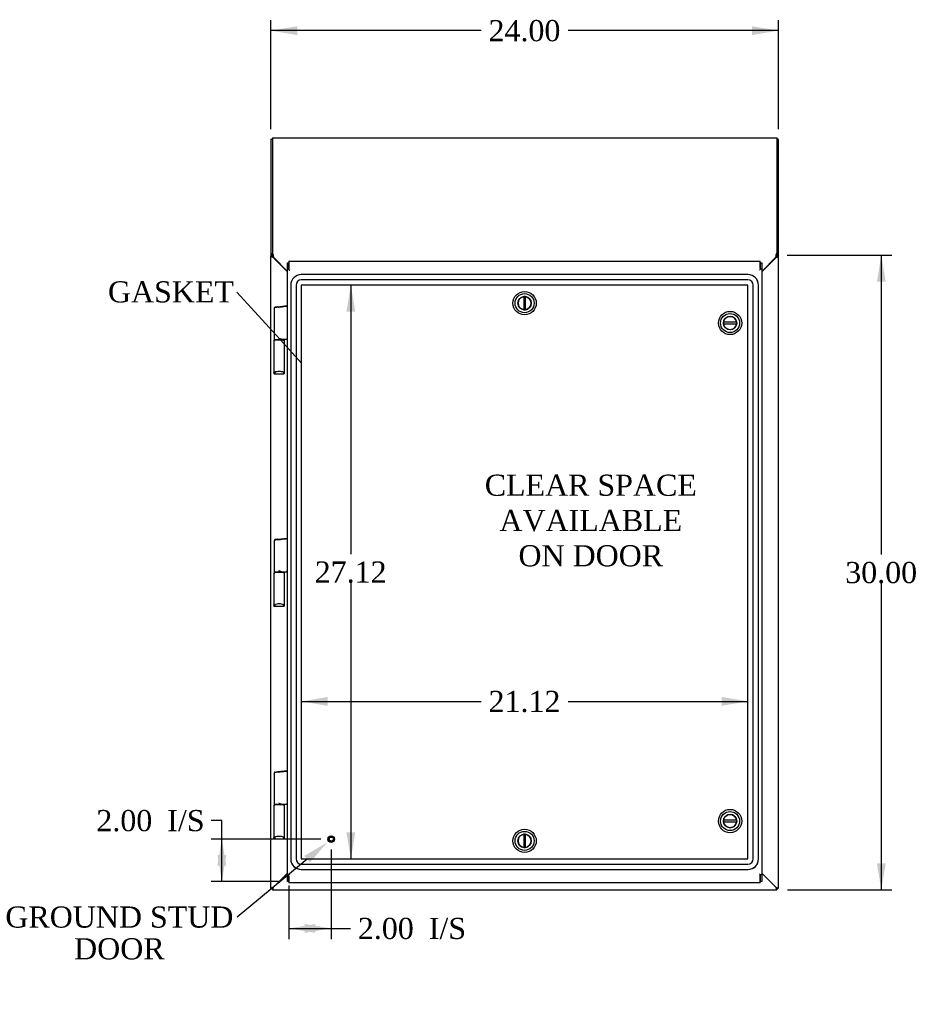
# Model space of a CAD drawing. Header units: inches. Extents: x 1 to 240, y -1 to 159.
# Tile 8 of 16: x 46 to 89, y 58 to 105. Entities that reach past the tile are written whole.
import ezdxf
from ezdxf import colors
from ezdxf.entities.mleader import LeaderData, LeaderLine
from ezdxf.enums import TextEntityAlignment as Align
from ezdxf.lldxf.tags import DXFTag
from ezdxf.math import Vec2, Vec3

# ---------------------------------------------------------------- set-up
doc = ezdxf.new("R2010")
doc.units = ezdxf.units.IN
doc.header["$MEASUREMENT"] = 0
for name, color, linetype in [('COM70220', 7, 'Continuous'), ('COM70707-4', 7, 'Continuous'), ('COM70709-8', 7, 'Continuous'), ('COM70710-3', 7, 'Continuous'), ('COM70712-7', 7, 'Continuous'), ('Default', 7, 'Continuous'), ('DV1_Default', 7, 'Continuous'), ('HNG86659-1', 7, 'Continuous'), ('LOK10031', 7, 'Continuous'), ('LOK10031_INSERT', 7, 'Continuous'), ('STD26258', 7, 'Continuous')]:
    doc.layers.add(name, color=color, linetype=linetype)
doc.styles.add('SEACAD_Times_New_Roman', font='times.ttf')
tags = doc.linetypes.add('HIDDEN2', pattern=[0.1875, 0.125, -0.0625]).pattern_tags.tags
tags[6:7] = [DXFTag(74, 4), DXFTag(75, 0), DXFTag(340, '0'), DXFTag(46, 0.0), DXFTag(50, 0.0), DXFTag(44, 0.0), DXFTag(45, 0.0)]
tags[4:5] = [DXFTag(74, 4), DXFTag(75, 0), DXFTag(340, '0'), DXFTag(46, 0.0), DXFTag(50, 0.0), DXFTag(44, 0.0), DXFTag(45, 0.0)]
doc.dimstyles.new('HAMMOND_(STH_-_240x160)', dxfattribs={"dimtxt": 1, "dimasz": 1.25, "dimexe": 0.5, "dimexo": 0.5, "dimgap": 0.25, "dimtad": 0, "dimtih": 1, "dimtoh": 1, "dimzin": 0, "dimdsep": 46, "dimtxsty": 'SEACAD_Times_New_Roman', "dimblk1": '_SE_FILLED', "dimblk2": '_SE_FILLED', "dimsah": 1, "dimcen": 0.5, "dimadec": 0, "dimazin": 0, "dimtfac": 0.8, "dimtofl": 0, "dimtmove": 0, "dimatfit": 3, "dimfxl": 1, "dimtolj": 1, "dimtzin": 0, "dimarcsym": 0})

# ---------------------------------------------------------------- blocks, each defined once
blk = doc.blocks.new('_SE_FILLED')
at = {"color": 0}
blk.add_line((0, 0), (-1, 0), dxfattribs=at)
blk.add_solid([(0, 0), (-1, -0.1665), (-1, 0.1665), (0, 0)], dxfattribs=at)
blk = doc.blocks.new('SE')
at = {"layer": 'COM70220', "color": 7, "linetype": 'HIDDEN2'}
for p, q in [((80.5, 92.989), (59.381, 92.989)), ((80.5, 92.988), (59.381, 92.988)), ((80.5, 92.739), (59.381, 92.739)), ((58.881, 92.489), (58.881, 65.37)), ((58.882, 92.489), (58.882, 65.37)), ((59.131, 92.489), (59.131, 65.37)), ((59.38, 92.489), (59.38, 65.37)), ((80.5, 92.49), (59.381, 92.49)), ((59.381, 92.489), (59.381, 65.37)), ((80.5, 92.489), (59.381, 92.489)), ((80.5, 65.37), (80.5, 92.489)), ((80.501, 65.37), (80.501, 92.489)), ((80.75, 65.37), (80.75, 92.489)), ((80.999, 65.37), (80.999, 92.489)), ((81, 65.37), (81, 92.489)), ((59.381, 65.37), (80.5, 65.37)), ((59.381, 65.369), (80.5, 65.369)), ((59.381, 65.12), (80.5, 65.12)), ((59.381, 64.871), (80.5, 64.871)), ((59.381, 64.87), (80.5, 64.87))]:
    blk.add_line(p, q, dxfattribs=at)
for centre, radius, start, end in [((59.381, 92.489), 0.5, 90, 180), ((59.381, 92.489), 0.499, 90, 180), ((59.381, 92.489), 0.25, 90, 180), ((80.5, 92.489), 0.5, 0, 90), ((80.5, 92.489), 0.499, 0, 90), ((80.5, 92.489), 0.25, 0, 90), ((59.381, 92.489), 0.001, 90, 180), ((80.5, 92.489), 0.001, 0, 90), ((59.381, 65.37), 0.5, 180, 270), ((59.381, 65.37), 0.499, 180, 270), ((59.381, 65.37), 0.25, 180, 270), ((59.381, 65.37), 0.001, 180, 270), ((80.5, 65.37), 0.5, 270, 0), ((80.5, 65.37), 0.001, 270, 0), ((80.5, 65.37), 0.25, 270, 0), ((80.5, 65.37), 0.499, 270, 0)]:
    blk.add_arc(centre, radius, start, end, dxfattribs=at)
at = {"layer": 'COM70707-4', "color": 7, "linetype": 'Continuous'}
for p, q in [((58.013, 99.37), (57.941, 99.37)), ((57.941, 99.37), (57.941, 93.875)), ((81.869, 99.37), (81.941, 99.37)), ((81.941, 93.875), (81.941, 99.37)), ((57.941, 93.875), (57.945, 93.873)), ((57.941, 93.875), (58.013, 93.875)), ((57.941, 63.98), (57.941, 93.875)), ((58.014, 93.873), (57.945, 93.873)), ((58.013, 93.875), (58.013, 93.939)), ((58.013, 93.875), (58.014, 93.873)), ((58.049, 93.798), (58.725, 93.121)), ((81.155, 93.12), (81.833, 93.798)), ((81.867, 93.873), (81.869, 93.875)), ((81.867, 93.873), (81.936, 93.873)), ((81.869, 93.939), (81.869, 93.875)), ((81.941, 93.875), (81.869, 93.875)), ((81.936, 93.873), (81.941, 93.875)), ((81.941, 63.98), (81.941, 93.875)), ((58.049, 64.016), (58.725, 64.692)), ((81.155, 64.693), (81.833, 64.016)), ((57.945, 63.982), (57.941, 63.98)), ((57.941, 63.98), (58.013, 63.98)), ((58.014, 63.982), (57.945, 63.982)), ((58.014, 63.982), (58.013, 63.98)), ((81.867, 63.982), (81.936, 63.982)), ((81.867, 63.982), (81.869, 63.98)), ((81.941, 63.98), (81.869, 63.98)), ((81.936, 63.982), (81.941, 63.98))]:
    blk.add_line(p, q, dxfattribs=at)
for centre, radius, start, end in [((58.225, 93.925), 0.217, 193.924, 215.7586), ((81.656, 93.925), 0.217, 324.2414, 346.076), ((58.691, 93.158), 0.25, 132.3185, 135.3407), ((81.191, 93.158), 0.25, 44.6593, 47.6815)]:
    blk.add_arc(centre, radius, start, end, dxfattribs=at)
for points, knots in [([(57.941, 99.37), (57.941, 99.374), (57.943, 99.377), (57.954, 99.384), (57.962, 99.388), (57.982, 99.395), (57.994, 99.398), (58.009, 99.402), (58.011, 99.403), (58.012, 99.403)], [0, 0, 0, 0, 0.25, 0.25, 0.5, 0.5, 0.75, 0.75, 0.7817374, 0.7817374, 0.7817374, 0.7817374]), ([(81.941, 99.37), (81.941, 99.374), (81.938, 99.377), (81.927, 99.384), (81.919, 99.388), (81.899, 99.395), (81.887, 99.398), (81.872, 99.402), (81.871, 99.403), (81.869, 99.403)], [0, 0, 0, 0, 0.25, 0.25, 0.5, 0.5, 0.75, 0.75, 0.7817379, 0.7817379, 0.7817379, 0.7817379]), ([(57.945, 93.873), (57.948, 93.866), (57.953, 93.86), (57.966, 93.848), (57.975, 93.842), (57.993, 93.829), (58.003, 93.823), (58.025, 93.81), (58.037, 93.804), (58.049, 93.798)], [0, 0, 0, 0, 0.25, 0.25, 0.5, 0.5, 0.75, 0.75, 1, 1, 1, 1]), ([(81.833, 93.798), (81.844, 93.804), (81.856, 93.81), (81.878, 93.823), (81.888, 93.829), (81.907, 93.842), (81.915, 93.848), (81.928, 93.86), (81.933, 93.866), (81.936, 93.873)], [0, 0, 0, 0, 0.25, 0.25, 0.5, 0.5, 0.75, 0.75, 1, 1, 1, 1]), ([(58.049, 64.016), (58.037, 64.013), (58.025, 64.01), (58.003, 64.004), (57.993, 64.002), (57.975, 63.996), (57.966, 63.993), (57.953, 63.988), (57.948, 63.985), (57.945, 63.982)], [0, 0, 0, 0, 0.25, 0.25, 0.5, 0.5, 0.75, 0.75, 1, 1, 1, 1]), ([(58.049, 64.016), (58.041, 64.01), (58.033, 64.004), (58.021, 63.993), (58.016, 63.988), (58.014, 63.982)], [0, 0, 0, 0, 0.5, 0.5, 1, 1, 1, 1]), ([(81.833, 64.016), (81.836, 64.013), (81.84, 64.01), (81.848, 64.004), (81.851, 64.002), (81.857, 63.996), (81.86, 63.993), (81.864, 63.988), (81.866, 63.985), (81.867, 63.982)], [0, 0, 0, 0, 0.25, 0.25, 0.5, 0.5, 0.75, 0.75, 1, 1, 1, 1]), ([(81.833, 64.016), (81.844, 64.013), (81.856, 64.01), (81.878, 64.004), (81.888, 64.002), (81.907, 63.996), (81.915, 63.993), (81.928, 63.988), (81.933, 63.985), (81.936, 63.982)], [0, 0, 0, 0, 0.25, 0.25, 0.5, 0.5, 0.75, 0.75, 1, 1, 1, 1])]:
    blk.add_open_spline(points, degree=3, knots=knots, dxfattribs=at)
at = {"layer": 'COM70709-8', "color": 7, "linetype": 'Continuous'}
for p, q in [((58.013, 99.453), (81.869, 99.453)), ((58.013, 99.453), (58.013, 94.004)), ((81.869, 99.453), (81.869, 94.004)), ((58.013, 93.939), (58.013, 94.004)), ((58.013, 94.004), (58.051, 93.933)), ((58.013, 93.939), (58.051, 93.868)), ((58.051, 93.868), (58.051, 93.933)), ((58.064, 93.835), (58.075, 93.79)), ((58.075, 93.79), (58.725, 93.139)), ((81.155, 93.139), (81.807, 93.79)), ((81.807, 93.79), (81.817, 93.835)), ((81.831, 93.933), (81.869, 94.004)), ((81.831, 93.868), (81.869, 93.939)), ((81.831, 93.868), (81.831, 93.933)), ((81.869, 94.004), (81.869, 93.939))]:
    blk.add_line(p, q, dxfattribs=at)
for centre, radius, start, end in [((57.14, 93.755), 0.928, 5.002, 11.1068), ((57.946, 93.805), 0.122, 14.6417, 31.3634), ((82.742, 93.755), 0.928, 168.8932, 174.998), ((81.935, 93.805), 0.122, 148.6366, 165.3583)]:
    blk.add_arc(centre, radius, start, end, dxfattribs=at)
at = {"layer": 'COM70710-3', "color": 7, "linetype": 'Continuous'}
for p, q in [((58.049, 64.016), (58.725, 64.692)), ((81.155, 64.693), (81.833, 64.016)), ((58.015, 63.981), (58.013, 63.98)), ((58.013, 63.908), (58.013, 63.98)), ((58.015, 63.912), (58.013, 63.908)), ((58.013, 63.908), (81.869, 63.908)), ((58.015, 63.981), (58.015, 63.912)), ((81.869, 63.98), (81.866, 63.981)), ((81.866, 63.981), (81.866, 63.912)), ((81.869, 63.908), (81.866, 63.912)), ((81.869, 63.908), (81.869, 63.98))]:
    blk.add_line(p, q, dxfattribs=at)
for points in [[(58.049, 64.016), (58.046, 64.012), (58.043, 64.008), (58.037, 64.001), (58.035, 63.997), (58.029, 63.991), (58.026, 63.988), (58.021, 63.984), (58.018, 63.982), (58.015, 63.981)], [(58.049, 64.016), (58.046, 64.004), (58.043, 63.992), (58.037, 63.97), (58.035, 63.96), (58.029, 63.942), (58.026, 63.933), (58.021, 63.92), (58.018, 63.915), (58.015, 63.912)], [(81.866, 63.981), (81.863, 63.982), (81.86, 63.984), (81.855, 63.988), (81.852, 63.991), (81.847, 63.997), (81.844, 64.001), (81.838, 64.008), (81.835, 64.012), (81.833, 64.016)], [(81.866, 63.912), (81.863, 63.915), (81.86, 63.92), (81.855, 63.933), (81.852, 63.942), (81.847, 63.96), (81.844, 63.97), (81.838, 63.992), (81.835, 64.004), (81.833, 64.016)]]:
    blk.add_open_spline(points, degree=3, knots=[0, 0, 0, 0, 0.25, 0.25, 0.5, 0.5, 0.75, 0.75, 1, 1, 1, 1], dxfattribs=at)
at = {"layer": 'COM70712-7', "color": 7, "linetype": 'Continuous'}
for p, q in [((58.725, 93.242), (58.725, 93.552)), ((58.725, 93.552), (58.797, 93.552)), ((58.797, 93.617), (58.797, 93.3)), ((58.797, 93.617), (81.083, 93.617)), ((58.797, 93.242), (58.797, 93.552)), ((81.083, 93.3), (81.083, 93.617)), ((81.083, 93.552), (81.083, 93.242)), ((81.083, 93.552), (81.155, 93.552)), ((81.155, 93.552), (81.155, 93.242)), ((58.725, 93.242), (58.797, 93.242)), ((58.725, 64.618), (58.725, 93.242)), ((58.797, 93.3), (58.797, 93.235)), ((58.797, 93.242), (58.797, 93.235)), ((58.797, 93.235), (58.833, 93.202)), ((58.797, 93.235), (58.833, 93.202)), ((81.083, 93.235), (81.047, 93.202)), ((81.083, 93.235), (81.047, 93.202)), ((81.083, 93.3), (81.083, 93.235)), ((81.155, 93.242), (81.083, 93.242)), ((81.083, 93.242), (81.083, 93.235)), ((81.155, 93.242), (81.155, 64.618)), ((58.725, 64.618), (58.797, 64.618)), ((58.725, 64.308), (58.725, 64.618)), ((58.797, 64.308), (58.725, 64.308)), ((58.797, 64.625), (58.833, 64.657)), ((58.797, 64.625), (58.833, 64.657)), ((58.797, 64.559), (58.797, 64.625)), ((58.797, 64.618), (58.797, 64.625)), ((58.797, 64.308), (58.797, 64.618)), ((58.797, 64.559), (58.797, 64.242)), ((81.083, 64.242), (58.797, 64.242)), ((81.083, 64.625), (81.047, 64.657)), ((81.083, 64.625), (81.047, 64.657)), ((81.083, 64.618), (81.083, 64.625)), ((81.083, 64.559), (81.083, 64.625)), ((81.155, 64.618), (81.083, 64.618)), ((81.083, 64.618), (81.083, 64.308)), ((81.083, 64.242), (81.083, 64.559)), ((81.155, 64.308), (81.083, 64.308)), ((81.155, 64.618), (81.155, 64.308))]:
    blk.add_line(p, q, dxfattribs=at)
at = {"layer": 'HNG86659-1', "color": 7, "linetype": 'Continuous'}
for p, q in [((58.095, 91.412), (58.095, 89.931)), ((58.272, 91.469), (58.13, 91.451)), ((58.255, 91.466), (58.714, 91.524)), ((58.255, 91.466), (58.272, 91.469)), ((58.272, 91.469), (58.712, 91.524)), ((58.076, 89.852), (58.076, 88.337)), ((58.095, 89.891), (58.095, 89.857)), ((58.548, 89.911), (58.115, 89.911)), ((58.115, 89.911), (58.548, 89.911)), ((58.452, 89.931), (58.714, 89.931)), ((58.568, 89.856), (58.568, 89.891)), ((58.587, 88.337), (58.587, 89.852)), ((58.076, 88.338), (58.096, 88.387)), ((58.138, 88.356), (58.116, 88.299)), ((58.137, 88.354), (58.116, 88.299)), ((58.116, 88.299), (58.55, 88.299)), ((58.138, 88.356), (58.137, 88.354)), ((58.525, 88.356), (58.526, 88.354)), ((58.525, 88.356), (58.548, 88.299)), ((58.526, 88.354), (58.547, 88.299)), ((58.587, 88.338), (58.568, 88.387)), ((58.255, 80.479), (58.714, 80.537)), ((58.272, 80.482), (58.712, 80.537)), ((58.095, 80.425), (58.095, 78.944)), ((58.272, 80.482), (58.13, 80.464)), ((58.255, 80.479), (58.272, 80.482)), ((58.076, 78.865), (58.076, 77.35)), ((58.095, 78.904), (58.095, 78.87)), ((58.548, 78.924), (58.115, 78.924)), ((58.115, 78.924), (58.548, 78.924)), ((58.452, 78.944), (58.714, 78.944)), ((58.568, 78.869), (58.568, 78.904)), ((58.587, 77.35), (58.587, 78.865)), ((58.076, 77.351), (58.096, 77.4)), ((58.138, 77.369), (58.116, 77.311)), ((58.137, 77.367), (58.116, 77.312)), ((58.116, 77.311), (58.55, 77.311)), ((58.138, 77.369), (58.137, 77.367)), ((58.525, 77.369), (58.526, 77.367)), ((58.525, 77.369), (58.548, 77.311)), ((58.526, 77.367), (58.547, 77.312)), ((58.587, 77.351), (58.568, 77.4)), ((58.095, 69.437), (58.095, 67.956)), ((58.13, 69.476), (58.272, 69.494)), ((58.255, 69.492), (58.714, 69.549)), ((58.255, 69.492), (58.272, 69.494)), ((58.272, 69.494), (58.712, 69.549)), ((58.452, 67.956), (58.714, 67.956)), ((58.076, 67.877), (58.076, 66.362)), ((58.095, 67.917), (58.095, 67.882)), ((58.115, 67.937), (58.548, 67.937)), ((58.548, 67.937), (58.115, 67.937)), ((58.568, 67.882), (58.568, 67.917)), ((58.587, 66.362), (58.587, 67.877)), ((58.076, 66.363), (58.096, 66.412)), ((58.138, 66.381), (58.116, 66.324)), ((58.137, 66.379), (58.116, 66.324)), ((58.116, 66.324), (58.55, 66.324)), ((58.138, 66.381), (58.137, 66.379)), ((58.525, 66.381), (58.526, 66.379)), ((58.525, 66.381), (58.548, 66.324)), ((58.526, 66.379), (58.547, 66.324)), ((58.587, 66.363), (58.568, 66.412))]:
    blk.add_line(p, q, dxfattribs=at)
for centre, radius, start, end in [((58.135, 91.412), 0.0394, 97.125, 180.0158), ((58.714, 91.512), 0.0118, 85.5954, 97.125), ((58.68, 91.508), 0.0401, 325.0143, 338.1633), ((58.714, 91.512), 0.0118, 65.0769, 85.6132), ((58.063, 91.534), 0.656, 356.4098, 359.0269), ((58.714, 91.512), 0.0118, 0, 65.0772), ((58.115, 89.853), 0.039, 171.5664, 181.5605), ((58.116, 89.852), 0.0395, 121.1698, 169.9579), ((58.115, 89.931), 0.0197, 180, 270), ((58.115, 89.891), 0.0197, 90, 180), ((58.129, 89.858), 0.0339, 181.4039, 189.3839), ((58.548, 89.931), 0.0197, 270, 0), ((58.548, 89.891), 0.0197, 0, 90), ((58.548, 89.852), 0.0395, 10.0421, 58.9435), ((58.534, 89.858), 0.0339, 350.6189, 358.4811), ((58.548, 89.853), 0.039, 358.4395, 8.4336), ((57.514, 89.311), 1.368, 28.4945, 28.8184), ((58.714, 89.943), 0.0118, 271.6274, 0), ((58.714, 89.943), 0.0118, 270.0008, 271.6266), ((58.119, 88.337), 0.0432, 178.9335, 189.6893), ((58.115, 88.337), 0.0392, 191.22, 253.533), ((58.121, 88.393), 0.0255, 192.7068, 229.3307), ((58.353, 87.564), 0.846, 91.4593, 107.1243), ((58.114, 88.348), 0.0491, 257.9682, 271.3839), ((58.311, 87.572), 0.839, 72.8076, 88.6088), ((58.549, 88.348), 0.0491, 268.6161, 282.0318), ((58.543, 88.393), 0.0255, 310.6693, 347.2932), ((58.548, 88.337), 0.0392, 286.467, 348.78), ((58.544, 88.337), 0.0432, 350.3107, 1.0665), ((58.714, 80.525), 0.0118, 85.5954, 97.125), ((58.714, 80.525), 0.0118, 65.0769, 85.6132), ((58.063, 80.547), 0.656, 356.4098, 359.0269), ((58.714, 80.525), 0.0118, 0, 65.0772), ((58.135, 80.425), 0.0394, 97.125, 180.0158), ((58.68, 80.521), 0.0401, 325.0143, 338.1633), ((58.115, 78.866), 0.039, 171.5664, 181.5605), ((58.116, 78.865), 0.0395, 121.1698, 169.9579), ((58.115, 78.944), 0.0197, 180, 270), ((58.115, 78.904), 0.0197, 90, 180), ((58.129, 78.871), 0.0339, 181.4039, 189.3839), ((58.548, 78.944), 0.0197, 270, 360), ((58.548, 78.904), 0.0197, 0, 90), ((58.548, 78.865), 0.0395, 10.0421, 58.9435), ((58.534, 78.871), 0.0339, 350.6189, 358.4811), ((58.548, 78.866), 0.039, 358.4395, 8.4336), ((57.514, 78.323), 1.368, 28.4945, 28.8184), ((58.714, 78.956), 0.0118, 271.6274, 0), ((58.714, 78.956), 0.0118, 270.0008, 271.6266), ((58.119, 77.35), 0.0432, 178.9335, 189.6893), ((58.115, 77.35), 0.0392, 191.22, 253.533), ((58.121, 77.405), 0.0255, 192.7068, 229.3307), ((58.353, 76.577), 0.846, 91.4593, 107.1243), ((58.114, 77.361), 0.0491, 257.9682, 271.3839), ((58.311, 76.584), 0.839, 72.8076, 88.6088), ((58.549, 77.361), 0.0491, 268.6161, 282.0318), ((58.543, 77.405), 0.0255, 310.6693, 347.2932), ((58.548, 77.35), 0.0392, 286.467, 348.78), ((58.544, 77.35), 0.0432, 350.3107, 1.0665), ((58.135, 69.437), 0.0394, 97.125, 180.0158), ((58.714, 69.537), 0.0118, 85.5954, 97.125), ((58.68, 69.533), 0.0401, 325.0143, 338.1633), ((58.714, 69.537), 0.0118, 65.0769, 85.6132), ((58.063, 69.559), 0.656, 356.4098, 359.0269), ((58.714, 69.537), 0.0118, 0, 65.0772), ((58.115, 67.956), 0.0197, 180, 270), ((58.548, 67.956), 0.0197, 270, 360), ((57.514, 67.336), 1.368, 28.4945, 28.8184), ((58.714, 67.968), 0.0118, 271.6274, 0), ((58.714, 67.968), 0.0118, 270.0008, 271.6266), ((58.115, 67.879), 0.039, 171.5664, 181.5605), ((58.116, 67.877), 0.0395, 121.1698, 169.9579), ((58.115, 67.917), 0.0197, 90, 180), ((58.129, 67.883), 0.0339, 181.4039, 189.3839), ((58.548, 67.917), 0.0197, 0, 90), ((58.548, 67.877), 0.0395, 10.0421, 58.9435), ((58.534, 67.883), 0.0339, 350.6189, 358.4811), ((58.548, 67.879), 0.039, 358.4395, 8.4336), ((58.119, 66.362), 0.0432, 178.9335, 189.6893), ((58.115, 66.363), 0.0392, 191.22, 253.533), ((58.121, 66.418), 0.0255, 192.7068, 229.3307), ((58.353, 65.59), 0.846, 91.4593, 107.1243), ((58.114, 66.373), 0.0491, 257.9682, 271.3839), ((58.311, 65.597), 0.839, 72.8076, 88.6088), ((58.549, 66.373), 0.0491, 268.6161, 282.0318), ((58.543, 66.418), 0.0255, 310.6693, 347.2932), ((58.548, 66.363), 0.0392, 286.467, 348.78), ((58.544, 66.362), 0.0432, 350.3107, 1.0665)]:
    blk.add_arc(centre, radius, start, end, dxfattribs=at)
for centre, start_param, end_param in [((58.116, 88.31), 3.064718, 3.265947), ((58.548, 88.31), 3.017238, 3.218468), ((58.116, 77.323), 3.064718, 3.265947), ((58.548, 77.323), 3.017238, 3.218468), ((58.116, 66.336), 3.064718, 3.265947), ((58.548, 66.336), 3.017238, 3.218468)]:
    blk.add_ellipse(centre, major_axis=(0, 0.0118), ratio=0.049276, start_param=start_param, end_param=end_param, dxfattribs=at)
for points, knots in [([(58.269, 91.449), (58.256, 91.447), (58.244, 91.445), (58.221, 91.442), (58.21, 91.44), (58.178, 91.434), (58.159, 91.431), (58.136, 91.426), (58.129, 91.424), (58.117, 91.422), (58.112, 91.42), (58.104, 91.417), (58.101, 91.416), (58.097, 91.414), (58.097, 91.414), (58.096, 91.413), (58.095, 91.412), (58.095, 91.412)], [0, 0, 0, 0, 0.125, 0.125, 0.25, 0.25, 0.5, 0.5, 0.625, 0.625, 0.75, 0.75, 0.875, 0.875, 0.9375, 0.9375, 1, 1, 1, 1]), ([(58.269, 91.449), (58.268, 91.452), (58.268, 91.455), (58.268, 91.461), (58.268, 91.463), (58.268, 91.465), (58.267, 91.466), (58.267, 91.467), (58.266, 91.467), (58.264, 91.467), (58.262, 91.467), (58.258, 91.467), (58.257, 91.466), (58.255, 91.466)], [0, 0, 0, 0, 0.25, 0.25, 0.5, 0.5, 0.625, 0.625, 0.75, 0.75, 0.875, 0.875, 1, 1, 1, 1]), ([(58.32, 91.435), (58.319, 91.435), (58.319, 91.435), (58.318, 91.436), (58.317, 91.436), (58.316, 91.436), (58.315, 91.437), (58.311, 91.437), (58.309, 91.438), (58.303, 91.44), (58.298, 91.441), (58.286, 91.445), (58.277, 91.447), (58.269, 91.449)], [0, 0, 0, 0, 0.03125, 0.03125, 0.0625, 0.0625, 0.125, 0.125, 0.25, 0.25, 0.5, 0.5, 1, 1, 1, 1]), ([(58.713, 91.485), (58.687, 91.481), (58.661, 91.478), (58.635, 91.475), (58.53, 91.462), (58.425, 91.449), (58.32, 91.435)], [0, 0, 0, 0, 0.198595, 0.198595, 0.198595, 1, 1, 1, 1]), ([(58.725, 91.492), (58.725, 91.492), (58.725, 91.492), (58.722, 91.493), (58.72, 91.493), (58.717, 91.493)], [0, 0, 0, 0, 0.5, 0.5, 1, 1, 1, 1]), ([(58.452, 89.931), (58.442, 89.931), (58.431, 89.932), (58.409, 89.937), (58.398, 89.941), (58.376, 89.948), (58.365, 89.952), (58.348, 89.959), (58.342, 89.961), (58.331, 89.966), (58.326, 89.968), (58.32, 89.97)], [0, 0, 0, 0, 0.25, 0.25, 0.5, 0.5, 0.75, 0.75, 0.875, 0.875, 1, 1, 1, 1]), ([(58.714, 89.931), (58.714, 89.931), (58.714, 89.931), (58.714, 89.931), (58.715, 89.931), (58.715, 89.931), (58.715, 89.931), (58.715, 89.932), (58.715, 89.933), (58.716, 89.935), (58.716, 89.937), (58.716, 89.946), (58.717, 89.954), (58.717, 89.963)], [0, 0, 0, 0, 0.03125, 0.03125, 0.0625, 0.0625, 0.125, 0.125, 0.25, 0.25, 0.5, 0.5, 1, 1, 1, 1]), ([(58.725, 89.965), (58.725, 89.964), (58.724, 89.964), (58.721, 89.964), (58.719, 89.963), (58.717, 89.963)], [0, 0, 0, 0, 0.5, 0.5, 1, 1, 1, 1]), ([(58.104, 88.373), (58.106, 88.37), (58.109, 88.367), (58.114, 88.362), (58.118, 88.36), (58.123, 88.357), (58.125, 88.357), (58.129, 88.356), (58.131, 88.355), (58.134, 88.355), (58.135, 88.355), (58.137, 88.356), (58.138, 88.356), (58.138, 88.356)], [0, 0, 0, 0, 0.25, 0.25, 0.5, 0.5, 0.625, 0.625, 0.75, 0.75, 0.875, 0.875, 1, 1, 1, 1]), ([(58.559, 88.373), (58.557, 88.37), (58.555, 88.367), (58.549, 88.362), (58.546, 88.36), (58.54, 88.357), (58.538, 88.357), (58.535, 88.356), (58.533, 88.355), (58.53, 88.355), (58.528, 88.355), (58.526, 88.356), (58.526, 88.356), (58.525, 88.356)], [0, 0, 0, 0, 0.25, 0.25, 0.5, 0.5, 0.625, 0.625, 0.75, 0.75, 0.875, 0.875, 1, 1, 1, 1]), ([(58.269, 80.462), (58.256, 80.46), (58.244, 80.458), (58.221, 80.455), (58.21, 80.453), (58.178, 80.447), (58.159, 80.444), (58.136, 80.439), (58.129, 80.437), (58.117, 80.434), (58.112, 80.433), (58.104, 80.43), (58.101, 80.429), (58.097, 80.427), (58.097, 80.427), (58.096, 80.426), (58.095, 80.425), (58.095, 80.425)], [0, 0, 0, 0, 0.125, 0.125, 0.25, 0.25, 0.5, 0.5, 0.625, 0.625, 0.75, 0.75, 0.875, 0.875, 0.9375, 0.9375, 1, 1, 1, 1]), ([(58.269, 80.462), (58.268, 80.465), (58.268, 80.468), (58.268, 80.473), (58.268, 80.476), (58.268, 80.478), (58.267, 80.479), (58.267, 80.48), (58.266, 80.48), (58.264, 80.48), (58.262, 80.48), (58.258, 80.48), (58.257, 80.479), (58.255, 80.479)], [0, 0, 0, 0, 0.25, 0.25, 0.5, 0.5, 0.625, 0.625, 0.75, 0.75, 0.875, 0.875, 1, 1, 1, 1]), ([(58.32, 80.448), (58.319, 80.448), (58.319, 80.448), (58.318, 80.449), (58.317, 80.449), (58.316, 80.449), (58.315, 80.449), (58.311, 80.45), (58.309, 80.451), (58.303, 80.453), (58.298, 80.454), (58.286, 80.458), (58.277, 80.46), (58.269, 80.462)], [0, 0, 0, 0, 0.03125, 0.03125, 0.0625, 0.0625, 0.125, 0.125, 0.25, 0.25, 0.5, 0.5, 1, 1, 1, 1]), ([(58.713, 80.498), (58.687, 80.494), (58.661, 80.491), (58.635, 80.488), (58.53, 80.475), (58.425, 80.461), (58.32, 80.448)], [0, 0, 0, 0, 0.198595, 0.198595, 0.198595, 1, 1, 1, 1]), ([(58.725, 80.505), (58.725, 80.505), (58.725, 80.505), (58.722, 80.505), (58.72, 80.506), (58.717, 80.506)], [0, 0, 0, 0, 0.5, 0.5, 1, 1, 1, 1]), ([(58.452, 78.944), (58.442, 78.944), (58.431, 78.945), (58.409, 78.95), (58.398, 78.954), (58.376, 78.961), (58.365, 78.965), (58.348, 78.972), (58.342, 78.974), (58.331, 78.979), (58.326, 78.981), (58.32, 78.983)], [0, 0, 0, 0, 0.25, 0.25, 0.5, 0.5, 0.75, 0.75, 0.875, 0.875, 1, 1, 1, 1]), ([(58.714, 78.944), (58.714, 78.944), (58.714, 78.944), (58.714, 78.944), (58.715, 78.944), (58.715, 78.944), (58.715, 78.944), (58.715, 78.945), (58.715, 78.945), (58.716, 78.948), (58.716, 78.95), (58.716, 78.959), (58.717, 78.967), (58.717, 78.976)], [0, 0, 0, 0, 0.03125, 0.03125, 0.0625, 0.0625, 0.125, 0.125, 0.25, 0.25, 0.5, 0.5, 1, 1, 1, 1]), ([(58.725, 78.977), (58.725, 78.977), (58.724, 78.977), (58.721, 78.977), (58.719, 78.976), (58.717, 78.976)], [0, 0, 0, 0, 0.5, 0.5, 1, 1, 1, 1]), ([(58.104, 77.386), (58.106, 77.383), (58.109, 77.38), (58.114, 77.375), (58.118, 77.372), (58.123, 77.37), (58.125, 77.369), (58.129, 77.369), (58.131, 77.368), (58.134, 77.368), (58.135, 77.368), (58.137, 77.369), (58.138, 77.369), (58.138, 77.369)], [0, 0, 0, 0, 0.25, 0.25, 0.5, 0.5, 0.625, 0.625, 0.75, 0.75, 0.875, 0.875, 1, 1, 1, 1]), ([(58.559, 77.386), (58.557, 77.383), (58.555, 77.38), (58.549, 77.375), (58.546, 77.372), (58.54, 77.37), (58.538, 77.369), (58.535, 77.369), (58.533, 77.368), (58.53, 77.368), (58.528, 77.368), (58.526, 77.369), (58.526, 77.369), (58.525, 77.369)], [0, 0, 0, 0, 0.25, 0.25, 0.5, 0.5, 0.625, 0.625, 0.75, 0.75, 0.875, 0.875, 1, 1, 1, 1]), ([(58.269, 69.474), (58.256, 69.473), (58.244, 69.471), (58.221, 69.467), (58.21, 69.465), (58.178, 69.46), (58.159, 69.456), (58.136, 69.451), (58.129, 69.45), (58.117, 69.447), (58.112, 69.445), (58.104, 69.443), (58.101, 69.442), (58.097, 69.44), (58.097, 69.439), (58.096, 69.438), (58.095, 69.438), (58.095, 69.437)], [0, 0, 0, 0, 0.125, 0.125, 0.25, 0.25, 0.5, 0.5, 0.625, 0.625, 0.75, 0.75, 0.875, 0.875, 0.9375, 0.9375, 1, 1, 1, 1]), ([(58.269, 69.474), (58.268, 69.478), (58.268, 69.481), (58.268, 69.486), (58.268, 69.488), (58.268, 69.49), (58.267, 69.491), (58.267, 69.492), (58.266, 69.492), (58.264, 69.493), (58.262, 69.492), (58.258, 69.492), (58.257, 69.492), (58.255, 69.492)], [0, 0, 0, 0, 0.25, 0.25, 0.5, 0.5, 0.625, 0.625, 0.75, 0.75, 0.875, 0.875, 1, 1, 1, 1]), ([(58.32, 69.461), (58.319, 69.461), (58.319, 69.461), (58.318, 69.461), (58.317, 69.461), (58.316, 69.462), (58.315, 69.462), (58.311, 69.463), (58.309, 69.463), (58.303, 69.465), (58.298, 69.467), (58.286, 69.47), (58.277, 69.472), (58.269, 69.474)], [0, 0, 0, 0, 0.03125, 0.03125, 0.0625, 0.0625, 0.125, 0.125, 0.25, 0.25, 0.5, 0.5, 1, 1, 1, 1]), ([(58.713, 69.51), (58.687, 69.507), (58.661, 69.504), (58.635, 69.5), (58.53, 69.487), (58.425, 69.474), (58.32, 69.461)], [0, 0, 0, 0, 0.198595, 0.198595, 0.198595, 1, 1, 1, 1]), ([(58.725, 69.517), (58.725, 69.517), (58.725, 69.518), (58.722, 69.518), (58.72, 69.518), (58.717, 69.518)], [0, 0, 0, 0, 0.5, 0.5, 1, 1, 1, 1]), ([(58.452, 67.956), (58.442, 67.956), (58.431, 67.958), (58.409, 67.963), (58.398, 67.966), (58.376, 67.974), (58.365, 67.978), (58.348, 67.984), (58.342, 67.987), (58.331, 67.991), (58.326, 67.993), (58.32, 67.996)], [0, 0, 0, 0, 0.25, 0.25, 0.5, 0.5, 0.75, 0.75, 0.875, 0.875, 1, 1, 1, 1]), ([(58.714, 67.956), (58.714, 67.956), (58.714, 67.956), (58.714, 67.956), (58.715, 67.956), (58.715, 67.957), (58.715, 67.957), (58.715, 67.957), (58.715, 67.958), (58.716, 67.96), (58.716, 67.963), (58.716, 67.971), (58.717, 67.98), (58.717, 67.989)], [0, 0, 0, 0, 0.03125, 0.03125, 0.0625, 0.0625, 0.125, 0.125, 0.25, 0.25, 0.5, 0.5, 1, 1, 1, 1]), ([(58.725, 67.99), (58.725, 67.99), (58.724, 67.989), (58.721, 67.989), (58.719, 67.989), (58.717, 67.989)], [0, 0, 0, 0, 0.5, 0.5, 1, 1, 1, 1]), ([(58.104, 66.399), (58.106, 66.395), (58.109, 66.392), (58.114, 66.387), (58.118, 66.385), (58.123, 66.383), (58.125, 66.382), (58.129, 66.381), (58.131, 66.381), (58.134, 66.381), (58.135, 66.381), (58.137, 66.381), (58.138, 66.381), (58.138, 66.381)], [0, 0, 0, 0, 0.25, 0.25, 0.5, 0.5, 0.625, 0.625, 0.75, 0.75, 0.875, 0.875, 1, 1, 1, 1]), ([(58.559, 66.399), (58.557, 66.395), (58.555, 66.392), (58.549, 66.387), (58.546, 66.385), (58.54, 66.383), (58.538, 66.382), (58.535, 66.381), (58.533, 66.381), (58.53, 66.381), (58.528, 66.381), (58.526, 66.381), (58.526, 66.381), (58.525, 66.381)], [0, 0, 0, 0, 0.25, 0.25, 0.5, 0.5, 0.625, 0.625, 0.75, 0.75, 0.875, 0.875, 1, 1, 1, 1])]:
    blk.add_open_spline(points, degree=3, knots=knots, dxfattribs=at)
at = {"layer": 'LOK10031', "color": 7, "linetype": 'Continuous'}
for centre, radius in [((69.94, 91.638), 0.55), ((69.94, 91.638), 0.45), ((69.94, 91.638), 0.315), ((79.655, 90.7), 0.55), ((79.655, 90.7), 0.45), ((79.655, 90.7), 0.315), ((79.655, 67.159), 0.55), ((79.655, 67.159), 0.45), ((79.655, 67.159), 0.315), ((69.94, 66.222), 0.55), ((69.94, 66.222), 0.45), ((69.94, 66.222), 0.315)]:
    blk.add_circle(centre, radius, dxfattribs=at)
at = {"layer": 'LOK10031_INSERT', "color": 7, "linetype": 'Continuous'}
for p, q in [((69.9, 91.948), (69.9, 91.328)), ((69.98, 91.328), (69.98, 91.948)), ((79.965, 90.74), (79.345, 90.74)), ((79.345, 90.66), (79.965, 90.66)), ((79.965, 67.199), (79.345, 67.199)), ((79.345, 67.119), (79.965, 67.119)), ((69.9, 66.532), (69.9, 65.912)), ((69.98, 65.912), (69.98, 66.532))]:
    blk.add_line(p, q, dxfattribs=at)
for centre, radius, start, end in [((69.94, 91.638), 0.312, 97.354, 262.646), ((69.94, 91.638), 0.312, 82.646, 97.354), ((69.94, 91.638), 0.313, 277.354, 82.646), ((69.94, 91.638), 0.313, 262.646, 277.354), ((79.655, 90.7), 0.313, 7.354, 172.646), ((79.655, 90.7), 0.313, 172.646, 187.354), ((79.655, 90.7), 0.313, 187.354, 352.646), ((79.655, 90.7), 0.313, 352.646, 7.354), ((79.655, 67.159), 0.313, 172.646, 187.354), ((79.655, 67.159), 0.313, 7.354, 172.646), ((79.655, 67.159), 0.313, 187.354, 352.646), ((79.655, 67.159), 0.313, 352.646, 7.354), ((69.94, 66.222), 0.312, 97.354, 262.646), ((69.94, 66.222), 0.312, 82.646, 97.354), ((69.94, 66.222), 0.312, 277.354, 82.646), ((69.94, 66.222), 0.312, 262.646, 277.354)]:
    blk.add_arc(centre, radius, start, end, dxfattribs=at)
at = {"layer": 'STD26258', "color": 7, "linetype": 'HIDDEN2'}
for radius in [0.156, 0.125, 0.0944]:
    blk.add_circle((60.797, 66.308), radius, dxfattribs=at)
at = {"layer": 'DV1_Default', "insert": (73.069, 83.533), "char_height": 1, "width": 10.3154, "attachment_point": 2}
blk.add_mtext('{\\fTimes New Roman|b0||i0||c0|p34;\\C7;\\H1.;\\W1.;CLEAR SPACE \\P}{\\fTimes New Roman|b0||i0||c0|p34;\\C7;\\H1.;\\W1.;AVAILABLE \\P}{\\fTimes New Roman|b0||i0||c0|p34;\\C7;\\H1.;\\W1.;ON DOOR}', dxfattribs=at)
blk = doc.blocks.new('DMBLK89')
at = {"layer": 'Default', "linetype": 'Continuous', "transparency": 16777216}
for points in [[(87.016, 92.654), (86.807, 93.904), (86.599, 92.654)], [(87.016, 65.158), (86.599, 65.158), (86.807, 63.908)]]:
    blk.add_hatch(color=7, dxfattribs=at).paths.add_polyline_path(points)
at = {"layer": 'Default', "color": 7, "linetype": 'Continuous', "transparency": 16777216}
for p, q in [((82.35, 93.904), (87.307, 93.904)), ((86.807, 93.904), (86.807, 79.756)), ((86.807, 78.406), (86.807, 63.908)), ((82.369, 63.908), (87.307, 63.908))]:
    blk.add_line(p, q, dxfattribs=at)
at = {"layer": 'Default', "color": 7, "linetype": 'Continuous', "transparency": 16777216, "style": 'SEACAD_Times_New_Roman'}
blk.add_text('30.00', height=1, dxfattribs=at).set_placement((85.101, 79.406), align=Align.TOP_LEFT)
blk = doc.blocks.new('DMBLK90')
at = {"layer": 'Default', "linetype": 'Continuous', "transparency": 16777216}
for points in [[(59.191, 104.728), (57.941, 104.52), (59.191, 104.311)], [(80.691, 104.728), (80.691, 104.311), (81.941, 104.52)]]:
    blk.add_hatch(color=7, dxfattribs=at).paths.add_polyline_path(points)
at = {"layer": 'Default', "color": 7, "linetype": 'Continuous', "transparency": 16777216}
for p, q in [((57.941, 99.87), (57.941, 105.02)), ((81.941, 99.87), (81.941, 105.02)), ((67.884, 104.52), (57.941, 104.52)), ((81.941, 104.52), (71.997, 104.52))]:
    blk.add_line(p, q, dxfattribs=at)
at = {"layer": 'Default', "color": 7, "linetype": 'Continuous', "transparency": 16777216, "style": 'SEACAD_Times_New_Roman'}
blk.add_text('24.00', height=1, dxfattribs=at).set_placement((68.234, 105.02), align=Align.TOP_LEFT)
blk = doc.blocks.new('DMBLK100')
at = {"layer": 'Default', "linetype": 'Continuous', "transparency": 16777216}
for points in [[(55.417, 65.058), (55.833, 65.058), (55.625, 66.308)], [(55.417, 65.558), (55.625, 64.308), (55.833, 65.558)]]:
    blk.add_hatch(color=7, dxfattribs=at).paths.add_polyline_path(points)
at = {"layer": 'Default', "color": 7, "linetype": 'Continuous', "transparency": 16777216}
for p, q in [((55.625, 67.181), (55.125, 67.181)), ((55.625, 64.308), (55.625, 67.181)), ((60.297, 66.308), (55.125, 66.308)), ((58.297, 64.308), (55.125, 64.308))]:
    blk.add_line(p, q, dxfattribs=at)
at = {"layer": 'Default', "color": 7, "linetype": 'Continuous', "transparency": 16777216, "style": 'SEACAD_Times_New_Roman'}
for s, p in [('2.00', (49.691, 67.681)), ('I/S', (53.045, 67.681))]:
    blk.add_text(s, height=1, dxfattribs=at).set_placement(p, align=Align.TOP_LEFT)
blk = doc.blocks.new('DMBLK101')
at = {"layer": 'Default', "linetype": 'Continuous', "transparency": 16777216}
for points in [[(60.047, 61.875), (60.047, 62.292), (58.797, 62.084)], [(59.547, 61.875), (60.797, 62.084), (59.547, 62.292)]]:
    blk.add_hatch(color=7, dxfattribs=at).paths.add_polyline_path(points)
at = {"layer": 'Default', "color": 7, "linetype": 'Continuous', "transparency": 16777216}
for p, q in [((60.797, 65.808), (60.797, 61.584)), ((58.797, 64.118), (58.797, 61.584)), ((58.797, 62.084), (61.206, 62.084)), ((61.206, 62.084), (61.706, 62.084))]:
    blk.add_line(p, q, dxfattribs=at)
at = {"layer": 'Default', "color": 7, "linetype": 'Continuous', "transparency": 16777216, "style": 'SEACAD_Times_New_Roman'}
for s, p in [('2.00', (62.056, 62.584)), ('I/S', (65.41, 62.584))]:
    blk.add_text(s, height=1, dxfattribs=at).set_placement(p, align=Align.TOP_LEFT)
blk = doc.blocks.new('DMBLK102')
at = {"layer": 'Default', "linetype": 'Continuous', "transparency": 16777216}
for points in [[(61.931, 91.24), (61.723, 92.49), (61.514, 91.24)], [(61.931, 66.619), (61.514, 66.619), (61.723, 65.369)]]:
    blk.add_hatch(color=7, dxfattribs=at).paths.add_polyline_path(points)
at = {"layer": 'Default', "color": 7, "linetype": 'Continuous', "transparency": 16777216}
for p, q in [((61.723, 92.49), (61.723, 79.78)), ((61.723, 78.43), (61.723, 65.369))]:
    blk.add_line(p, q, dxfattribs=at)
at = {"layer": 'Default', "color": 7, "linetype": 'Continuous', "transparency": 16777216, "style": 'SEACAD_Times_New_Roman'}
blk.add_text('27.12', height=1, dxfattribs=at).set_placement((60.016, 79.43), align=Align.TOP_LEFT)
blk = doc.blocks.new('DMBLK103')
at = {"layer": 'Default', "linetype": 'Continuous', "transparency": 16777216}
for points in [[(60.63, 73.023), (59.38, 72.814), (60.63, 72.606)], [(79.251, 73.023), (79.251, 72.606), (80.501, 72.814)]]:
    blk.add_hatch(color=7, dxfattribs=at).paths.add_polyline_path(points)
at = {"layer": 'Default', "color": 7, "linetype": 'Continuous', "transparency": 16777216}
for p, q in [((59.38, 72.814), (67.884, 72.814)), ((71.996, 72.814), (80.501, 72.814))]:
    blk.add_line(p, q, dxfattribs=at)
at = {"layer": 'Default', "color": 7, "linetype": 'Continuous', "transparency": 16777216, "style": 'SEACAD_Times_New_Roman'}
blk.add_text('21.12', height=1, dxfattribs=at).set_placement((68.234, 73.314), align=Align.TOP_LEFT)

msp = doc.modelspace()

# ---------------------------------------------------------------- block references
at = {"layer": 'Default'}
msp.add_blockref('SE', (0, 0), dxfattribs=at)

# ---------------------------------------------------------------- dimensions: what is measured, and where the dimension line sits
at = {"layer": 'Default', "color": 7, "linetype": 'Continuous'}
for base, p1, p2, picture, middle in [((57.941, 104.52), (81.941, 99.37), (57.941, 99.37), 'DMBLK90', (69.941, 104.52)), ((80.501, 72.814), (59.38, 65.37), (80.501, 78.93), 'DMBLK103', (69.94, 72.814))]:
    dim = msp.add_linear_dim(base=base, p1=p1, p2=p2, text='\\A1;<>', dimstyle='HAMMOND_(STH_-_240x160)', dxfattribs=at)
    dim.commit()
    dim.dimension.update_dxf_attribs({"geometry": picture, "text_midpoint": middle, "dimtype": 160})
for base, p1, p2, angle, picture, middle in [((86.807, 93.904), (81.85, 93.904), (81.869, 63.908), 270.0362, 'DMBLK89', (86.807, 78.906)), ((61.723, 92.49), (59.381, 92.49), (59.381, 65.369), 270, 'DMBLK102', (61.723, 78.93))]:
    dim = msp.add_linear_dim(base=base, p1=p1, p2=p2, angle=angle, text='\\A1;<>', dimstyle='HAMMOND_(STH_-_240x160)', dxfattribs=at)
    dim.commit()
    dim.dimension.update_dxf_attribs({"geometry": picture, "text_midpoint": middle, "dimtype": 161})
dim = msp.add_linear_dim(base=(55.625, 66.308), p1=(58.797, 64.308), p2=(60.797, 66.308), angle=90, text='\\A1;<> I/S', dimstyle='HAMMOND_(STH_-_240x160)', override={"dimtmove": 1}, dxfattribs=at)
dim.commit()
dim.dimension.update_dxf_attribs({"geometry": 'DMBLK100', "text_midpoint": (55.125, 67.181), "dimtype": 160})
dim = msp.add_linear_dim(base=(60.797, 62.084), p1=(58.797, 64.618), p2=(60.797, 66.308), text='\\A1;<> I/S', dimstyle='HAMMOND_(STH_-_240x160)', override={"dimtmove": 1}, dxfattribs=at)
dim.commit()
dim.dimension.update_dxf_attribs({"geometry": 'DMBLK101', "text_midpoint": (61.706, 62.084), "dimtype": 160})

# ---------------------------------------------------------------- leaders
ml = msp.add_multileader_mtext('Standard', dxfattribs=at)
ml.set_content('{\\pxsm0.9;\\fTimes New Roman|b0||i0||c0|p34;\\W1.;GASKET\\P}', color=7)
ml.set_leader_properties()
ml.set_arrow_properties(name='_SE_FILLED')
ml.build(insert=Vec2(0, 0))
ml.multileader.update_dxf_attribs({"dogleg_length": 0, "arrow_head_size": 1.25})
ctx = ml.context
ctx.base_point, ctx.char_height, ctx.arrow_head_size, ctx.landing_gap_size = Vec3(50.148, 91.751), 1, 1.25, 0.35
notes = []
notes.append((ctx, [(0, (1, 1, 0), (56.327, 92.161), (-1, 0), 0, [(0, [(59.38, 88.823)], 0, [])])]))
ctx.mtext.insert = Vec3(50.238, 92.672)
ml = msp.add_multileader_mtext('Standard', dxfattribs=at)
ml.set_content('{\\pxsm0.9;\\fTimes New Roman|b0||i0||c0|p34;\\W1.;GROUND STUD\\PDOOR\\P}', color=7)
ml.set_leader_properties()
ml.build(insert=Vec2(0, 0))
ml.multileader.update_dxf_attribs({"dogleg_length": 0, "arrow_head_size": 1.25})
ctx = ml.context
ctx.base_point, ctx.char_height, ctx.arrow_head_size, ctx.landing_gap_size = Vec3(45.467, 62.201), 1, 1.25, 0.35
ctx.text_align_type = 1
notes.append((ctx, [(0, (1, 1, 0), (56.348, 62.611), (-1, 0), 0, [(0, [(60.613, 66.152)], 0, [])])]))
ctx.mtext.insert, ctx.mtext.alignment = Vec3(50.778, 63.122), 2
for ctx, leaders in notes:
    for number, flags, end, landing, length, lines in leaders:
        leader = LeaderData()
        leader.index, (leader.has_last_leader_line, leader.has_dogleg_vector, leader.attachment_direction) = number, flags
        leader.last_leader_point, leader.dogleg_vector, leader.dogleg_length = Vec3(end), Vec3(landing), length
        for number, points, colour, breaks in lines:
            line = LeaderLine()
            line.index, line.vertices, line.color, line.breaks = number, Vec3.list(points), colors.encode_raw_color(colour), breaks
            leader.lines.append(line)
        ctx.leaders.append(leader)

doc.saveas('drawing.dxf')
